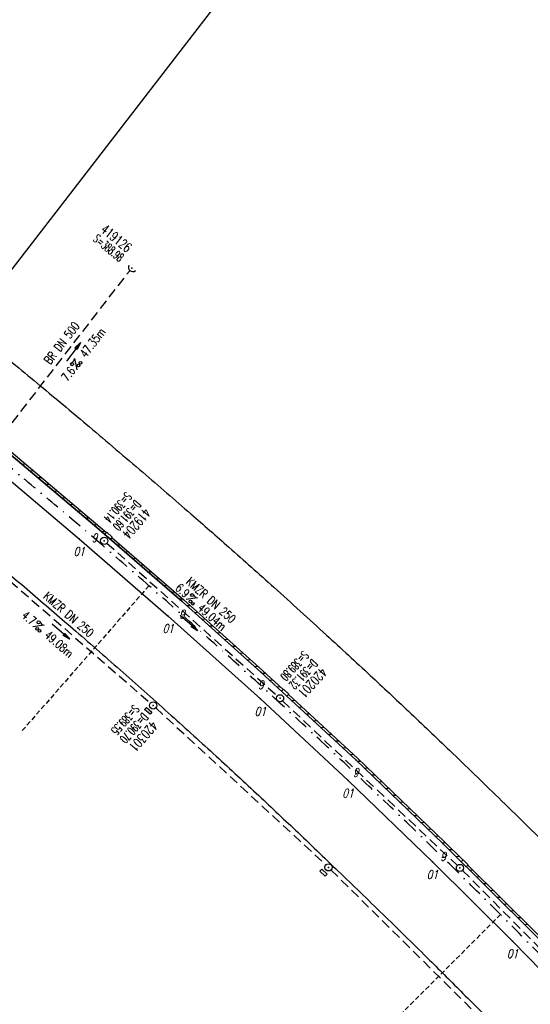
# Model space of a CAD drawing. Extents: x 449544 to 450624, y 436205 to 437134.
# Tile 11 of 16: x 450408 to 450514, y 436308 to 436513. Entities that reach past the tile are written whole.
import ezdxf
from ezdxf.enums import TextEntityAlignment as Align

# ---------------------------------------------------------------- set-up
doc = ezdxf.new("R2010")
doc.units = 0
doc.header["$LTSCALE"] = 2
doc.header["$MEASUREMENT"] = 0
for name, pattern in [('AUSGEZOGEN', [0]), ('GESTRICH-X2', [1.5, 1, -0.5]), ('GESTRICHELT', [0.75, 0.5, -0.25]), ('STRICHPT-X3', [3, 1.5, -0.75, 0, -0.75])]:
    doc.linetypes.add(name, pattern=pattern)
doc.layers.get('0').update_dxf_attribs({"linetype": 'AUSGEZOGEN'})
for name, color, linetype in [('ACHSE', 250, 'STRICHPT-X3'), ('FBR', 8, 'CONTINUOUS'), ('HEKTOM', 250, 'GESTRICHELT'), ('KANAL', 7, 'GESTRICH-X2'), ('PFEIL', 7, 'CONTINUOUS'), ('PKT', 7, 'CONTINUOUS'), ('PKT-CODE', 2, 'CONTINUOUS'), ('Planeinteilung', 6, 'CONTINUOUS'), ('RAHMEN', 250, 'AUSGEZOGEN'), ('SCHACHTNR', 6, 'CONTINUOUS'), ('SCHLITZRINNE', 8, 'AUSGEZOGEN'), ('SCHSYMBOL', 7, 'AUSGEZOGEN'), ('TEXTO', 4, 'CONTINUOUS'), ('TEXTU', 4, 'CONTINUOUS')]:
    doc.layers.add(name, color=color, linetype=linetype)
doc.styles.add('ROMANS', font='romans.shx', dxfattribs={"width": 0.8})

# ---------------------------------------------------------------- blocks, each defined once
blk = doc.blocks.new('1135297')
at = {"layer": 'RAHMEN'}
blk.add_line((950, 5), (950, 292), dxfattribs=at)
blk = doc.blocks.new('GST')
at = {"color": 0}
blk.add_circle((0, 0), 0.75, dxfattribs=at)
blk.add_point((0, 0), dxfattribs=at)
blk = doc.blocks.new('17')
blk.add_lwpolyline([(-0.76, -1.22), (0.75, -1.22), (0.75, -1.8), (-0.76, -1.8)], close=True)
blk.add_blockref('GST', (0, 0))
blk = doc.blocks.new('PROM')
blk.add_line((1.57, 1.82), (0.02, 0.02))
for centre, radius in [((0.32, 1.51), 0.317), ((0.94, 0.29), 0.283), ((1.64, 0.29), 0.283)]:
    blk.add_circle(centre, radius)
blk.add_arc((0.99, 2.68), 1.03, 239.1414, 303.3549)
blk = doc.blocks.new('PFEIL2')
at = {"color": 0}
for p, q in [((0.88, 0), (-2.4, -0.01)), ((0.88, -0.27), (0.88, 0.28)), ((0.88, 0.28), (2.43, 0.01)), ((0.91, 0.27), (0.88, 0.26)), ((0.97, 0.26), (0.88, 0.25)), ((1.02, 0.25), (0.88, 0.23)), ((1.07, 0.24), (0.88, 0.21)), ((1.13, 0.23), (0.88, 0.19)), ((1.18, 0.22), (0.88, 0.17)), ((1.24, 0.21), (0.88, 0.15)), ((1.29, 0.21), (0.88, 0.14)), ((1.34, 0.2), (0.88, 0.12)), ((1.4, 0.19), (0.88, 0.1)), ((1.45, 0.18), (0.88, 0.08)), ((1.51, 0.17), (0.88, 0.06)), ((1.56, 0.16), (0.88, 0.04)), ((1.61, 0.15), (0.88, 0.02)), ((1.67, 0.14), (0.88, 0.01)), ((1.72, 0.13), (0.88, -0.01)), ((1.78, 0.12), (0.88, -0.03)), ((1.83, 0.11), (0.88, -0.05)), ((1.88, 0.1), (0.88, -0.07)), ((1.94, 0.09), (0.88, -0.09)), ((2.05, 0.08), (0.88, -0.12)), ((1.99, 0.08), (0.88, -0.11)), ((2.1, 0.07), (0.88, -0.14)), ((2.15, 0.06), (0.88, -0.16)), ((2.21, 0.05), (0.88, -0.18)), ((2.26, 0.04), (0.88, -0.2)), ((2.32, 0.03), (0.88, -0.22)), ((2.37, 0.02), (0.88, -0.23)), ((2.42, 0.01), (0.88, -0.25)), ((2.43, 0.01), (0.88, -0.27))]:
    blk.add_line(p, q, dxfattribs=at)
blk = doc.blocks.new('40')
at = {"color": 0}
blk.add_arc((0.02, 0.31), 0.91, 192.5363, 347.4637, dxfattribs=at)
blk.add_point((0, 0), dxfattribs=at)

msp = doc.modelspace()

# ---------------------------------------------------------------- linework, layer by layer
at = {"layer": 'ACHSE'}
for points in [[(449723.72, 436947.11, -0.000002), (449783.09, 436901.28, 0.000001), (449842.47, 436855.45, 0.000004), (449891.94, 436817.26, -0.000003), (449941.42, 436779.08, -0.000002), (449990.89, 436740.89, 0.000003), (450040.37, 436702.7)], [(450218.48, 436565.22, 0.000001), (450230.59, 436555.87, 0.000002), (450238.27, 436549.94, 0.000001), (450248.17, 436542.3, -0.000002), (450258.06, 436534.67, -0.000014)], [(450347.12, 436465.93, -0.000001), (450357.01, 436458.29, -0.000011)], [(450060.16, 436687.42, 0.000003), (450070.05, 436679.78, -0.000002), (450079.95, 436672.15, -0.000014), (450089.84, 436664.51, 0.00001), (450099.74, 436656.87, 0.000018), (450109.63, 436649.23, -0.000028), (450119.53, 436641.6)], [(450163.53, 436607.63, 0.000004), (450178.9, 436595.77, 0.000038)], [(450358.18, 436457.39, -0.000002), (450363.73, 436453.1, -0.001382)], [(450405.65, 436419.53, -0.002201), (450415.46, 436411.3, -0.002095), (450424.73, 436403.4, -0.001992), (450434.41, 436395, -0.001986), (450444.01, 436386.53, -0.002085), (450453.1, 436378.39, -0.002195), (450462.18, 436370.11, -0.002121), (450471.5, 436361.46, -0.002068), (450480.62, 436352.85, -0.002083), (450489.61, 436344.23, -0.002089), (450498.58, 436335.48, -0.0021), (450507.43, 436326.7, -0.0021), (450516.21, 436317.84, -0.001753)]]:
    msp.add_lwpolyline(points, format="xyb", dxfattribs=at)
at = {"layer": 'FBR'}
for points in [[(450203.04, 436574.66), (450215.27, 436565.21), (450232.29, 436552.1), (450240.39, 436545.83), (450261.38, 436529.62), (450278.85, 436516.11), (450299.21, 436500.38), (450321.31, 436483.35), (450340.84, 436468.28), (450362.48, 436451.55), (450381.57, 436436.47), (450401.18, 436420.51), (450419.91, 436404.73), (450438.4, 436388.69), (450457.55, 436371.49), (450475.76, 436354.51), (450493.28, 436337.64), (450509.93, 436321.14), (450522.21, 436308.59)], [(450524.8, 436311.94), (450514.45, 436322.6), (450495.52, 436341.37), (450477.36, 436358.81), (450457.65, 436377.02), (450441.29, 436391.7), (450423.07, 436407.54), (450403.56, 436424.02), (450385.6, 436438.68), (450365.4, 436454.6), (450345.72, 436469.81), (450324.54, 436486.15), (450313.75, 436494.48)]]:
    msp.add_lwpolyline(points, dxfattribs=at)
for points in [[(450293.92, 436528.59, 0.000259), (450316.02, 436511.54, 0.000047), (450327.82, 436502.44, -0.000097), (450333.57, 436498.02, -0.0001), (450338.92, 436493.89, -0.000034), (450354.56, 436481.81, -0.00032), (450359.63, 436477.89, -0.000119), (450373.24, 436467.35, -0.001612), (450382.17, 436460.39, -0.001234), (450393.78, 436451.23, -0.003106), (450402.18, 436444.48, -0.002514), (450412.47, 436436.02, -0.00221), (450421.95, 436428.07, -0.001863), (450433.11, 436418.56, -0.001537), (450443.12, 436409.92, -0.001937), (450451.02, 436403, -0.002502), (450460.35, 436394.67, -0.002118), (450471.29, 436384.74, -0.001699), (450480.37, 436376.37, -0.001923), (450488.33, 436368.91, -0.002256), (450496.92, 436360.74, -0.001895), (450507.06, 436350.92, -0.002115), (450517.95, 436340.21, -0.003008)], [(450298.43, 436482.11, -0.000057), (450305.76, 436476.45, 0.000018), (450313.09, 436470.79, 0.000055), (450319.06, 436466.18, -0.000025), (450332.12, 436456.1, -0.000383), (450338.5, 436451.17, -0.000174), (450352.48, 436440.33, -0.001941), (450361.62, 436433.19, -0.001607), (450372.59, 436424.48, -0.002767), (450380.85, 436417.82, -0.002031), (450392, 436408.63, -0.00169), (450401.24, 436400.91, -0.001732), (450410.2, 436393.31, -0.002101), (450419.2, 436385.57, -0.00191), (450429.02, 436376.97, -0.0024), (450439.02, 436368.06, -0.002553), (450448.34, 436359.6, -0.002069), (450457.21, 436351.39, -0.002232), (450465.37, 436343.71, -0.001664), (450474.3, 436335.16, -0.001599), (450483.55, 436326.21, -0.001581), (450492.71, 436317.22, -0.002075), (450499.64, 436310.32, -0.002223), (450507.42, 436302.44, -0.00145)]]:
    msp.add_lwpolyline(points, format="xyb", dxfattribs=at)
at = {"layer": 'HEKTOM'}
for p, q in [((450434.41, 436395), (450408.09, 436364.91)), ((450507.44, 436326.69), (450479.16, 436298.41))]:
    msp.add_line(p, q, dxfattribs=at)
at = {"layer": 'KANAL'}
for p, q in [((450402.31, 436424.09), (450430.34, 436460.34)), ((450425.67, 436403.83), (450461.07, 436372.12)), ((450398.78, 436401.84), (450434.69, 436370.62)), ((450462.16, 436371.09), (450498.47, 436336.88)), ((450435.81, 436369.62), (450471.16, 436337)), ((450472.22, 436335.97), (450506.16, 436302.37)), ((450499.56, 436335.84), (450524.14, 436311.09))]:
    msp.add_line(p, q, dxfattribs=at)
at = {"layer": 'PKT'}
for p in [(450423.07, 436407.54), (450419.91, 436404.73), (450441.29, 436391.7), (450438.4, 436388.69), (450457.65, 436377.02), (450457.55, 436371.49), (450477.36, 436358.81), (450475.76, 436354.51), (450495.52, 436341.37), (450493.28, 436337.64), (450509.93, 436321.14)]:
    msp.add_point(p, dxfattribs=at)
at = {"layer": 'SCHLITZRINNE'}
for p, q in [((450408.01, 436420.26), (450408.73, 436420.31)), ((450409.67, 436418.86), (450410.39, 436418.91)), ((450411.32, 436417.46), (450412.04, 436417.51)), ((450412.98, 436416.07), (450413.7, 436416.11)), ((450414.63, 436414.67), (450415.35, 436414.71)), ((450416.29, 436413.27), (450417.01, 436413.31)), ((450417.94, 436411.87), (450418.67, 436411.92)), ((450419.6, 436410.47), (450420.32, 436410.52)), ((450421.25, 436409.07), (450421.98, 436409.12)), ((450422.91, 436407.67), (450423.62, 436407.72)), ((450424.53, 436406.27), (450425.24, 436406.32)), ((450426.14, 436404.87), (450426.14, 436404.87)), ((450426.59, 436404.9), (450426.85, 436404.92)), ((450427.75, 436403.47), (450428.46, 436403.51)), ((450429.36, 436402.07), (450430.07, 436402.11)), ((450430.98, 436400.67), (450431.69, 436400.71)), ((450432.59, 436399.27), (450433.3, 436399.31)), ((450434.2, 436397.86), (450434.91, 436397.91)), ((450435.81, 436396.46), (450436.52, 436396.51)), ((450437.43, 436395.06), (450438.14, 436395.11)), ((450439.04, 436393.66), (450439.75, 436393.7)), ((450440.65, 436392.26), (450441.36, 436392.3)), ((450442.24, 436390.86), (450442.94, 436390.9)), ((450443.8, 436389.45), (450444.5, 436389.49)), ((450445.37, 436388.05), (450446.07, 436388.09)), ((450446.93, 436386.64), (450447.63, 436386.69)), ((450448.5, 436385.24), (450449.2, 436385.28)), ((450450.06, 436383.83), (450450.76, 436383.88)), ((450451.63, 436382.43), (450452.33, 436382.47)), ((450453.19, 436381.02), (450453.89, 436381.07)), ((450454.76, 436379.62), (450455.46, 436379.66)), ((450456.32, 436378.22), (450457.02, 436378.26)), ((450457.88, 436376.81), (450458.57, 436376.85)), ((450459.4, 436375.4), (450460.09, 436375.45)), ((450460.93, 436374), (450461.62, 436374.04)), ((450462.45, 436372.59), (450462.45, 436372.59)), ((450463.97, 436371.18), (450464.66, 436371.23)), ((450465.5, 436369.78), (450466.19, 436369.82)), ((450467.02, 436368.37), (450467.71, 436368.41)), ((450468.54, 436366.96), (450469.23, 436367)), ((450470.07, 436365.55), (450470.75, 436365.6)), ((450471.59, 436364.15), (450472.28, 436364.19)), ((450473.11, 436362.74), (450473.8, 436362.78)), ((450474.63, 436361.33), (450475.32, 436361.38)), ((450476.16, 436359.93), (450476.85, 436359.97)), ((450477.67, 436358.52), (450478.35, 436358.56)), ((450479.14, 436357.11), (450479.81, 436357.15)), ((450480.61, 436355.7), (450481.28, 436355.74)), ((450482.07, 436354.29), (450482.75, 436354.33)), ((450483.54, 436352.88), (450484.22, 436352.92)), ((450485.01, 436351.47), (450485.69, 436351.51)), ((450486.48, 436350.06), (450487.16, 436350.1)), ((450487.95, 436348.64), (450488.62, 436348.69)), ((450489.41, 436347.23), (450490.09, 436347.28)), ((450490.88, 436345.82), (450491.56, 436345.87)), ((450492.35, 436344.41), (450493.03, 436344.46)), ((450493.82, 436343), (450494.5, 436343.05)), ((450495.29, 436341.59), (450495.96, 436341.63)), ((450496.72, 436340.18), (450497.39, 436340.22)), ((450498.14, 436338.77), (450498.81, 436338.81)), ((450499.57, 436337.35), (450499.57, 436337.35)), ((450501, 436335.94), (450501.66, 436335.98)), ((450502.42, 436334.53), (450503.09, 436334.57)), ((450503.85, 436333.11), (450504.51, 436333.16)), ((450505.27, 436331.7), (450505.94, 436331.74)), ((450506.7, 436330.29), (450507.36, 436330.33)), ((450508.12, 436328.87), (450508.79, 436328.92)), ((450509.55, 436327.46), (450510.22, 436327.5)), ((450510.97, 436326.05), (450511.64, 436326.09)), ((450512.4, 436324.63), (450513.07, 436324.68))]:
    msp.add_line(p, q, dxfattribs=at)
at = {"layer": 'SCHLITZRINNE', "flags": 128}
for points in [[(450387.64, 436437.02), (450403.56, 436424.02), (450423.07, 436407.54), (450441.29, 436391.7), (450457.65, 436377.02), (450477.36, 436358.81), (450495.52, 436341.37), (450514.45, 436322.6), (450524.8, 436311.94)], [(450403.7, 436424.55), (450403.88, 436424.41), (450423.39, 436407.92), (450425.58, 436406.02)], [(450426.71, 436405.04), (450441.62, 436392.08), (450457.99, 436377.39), (450462.28, 436373.43)], [(450463.38, 436372.41), (450477.71, 436359.18), (450495.87, 436341.72), (450499.61, 436338.02)], [(450500.67, 436336.96), (450514.8, 436322.96), (450525.11, 436312.34)]]:
    msp.add_lwpolyline(points, dxfattribs=at)
at = {"layer": 'SCHSYMBOL'}
for points in [[(450426.38, 436404.66), (450425.25, 436405.65), (450425.63, 436406.09), (450426.76, 436405.1)], [(450463.04, 436372.04), (450461.94, 436373.06), (450462.34, 436373.49), (450463.44, 436372.47)], [(450500.32, 436336.61), (450499.25, 436337.67), (450499.66, 436338.08), (450500.73, 436337.02)]]:
    msp.add_lwpolyline(points, close=True, dxfattribs=at)

# ---------------------------------------------------------------- block references
at = {"layer": 'PFEIL'}
for p, rotation in [((450418.71, 436443.56), 52.2854), ((450442.7, 436387.23), 318.1387), ((450416.09, 436385.47), 318.9962)]:
    msp.add_blockref('PFEIL2', p, dxfattribs=dict(at, rotation=rotation))
at = {"layer": 'Planeinteilung', "linetype": 'Continuous', "rotation": 322.3369009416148}
msp.add_blockref('1135297', (449543.73, 436898.45), dxfattribs=at)
at = {"layer": 'SCHSYMBOL'}
for name, p, rotation in [('40', (450430.81, 436460.94), 320.5409), ('GST', (450425.11, 436404.33), 139.3309000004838), ('17', (450435.27, 436370.13), 318.1663), ('GST', (450461.63, 436371.61), 137.4512999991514), ('17', (450471.7, 436336.49), 316.2414), ('GST', (450499.02, 436336.36), 135.4815999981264)]:
    msp.add_blockref(name, p, dxfattribs=dict(at, rotation=rotation))
at = {"layer": 'TEXTU'}
for p, rotation in [((450419.43, 436439.84), 52.2854), ((450442.12, 436392.14), 318.1387), ((450410.25, 436386.46), 318.9962)]:
    msp.add_blockref('PROM', p, dxfattribs=dict(at, rotation=rotation))

# ---------------------------------------------------------------- texts
at = {"layer": 'PKT-CODE', "style": 'ROMANS', "oblique": 15, "width": 0.75}
for s, p in [('9', (450423.06, 436404.03)), ('01', (450419.91, 436401.22)), ('9', (450441.28, 436388.19)), ('01', (450438.41, 436385.19)), ('9', (450457.66, 436373.53)), ('01', (450457.53, 436368)), ('9', (450477.38, 436355.31)), ('01', (450475.75, 436351)), ('9', (450495.53, 436337.88)), ('01', (450493.28, 436334.12)), ('01', (450509.94, 436317.66))]:
    msp.add_text(s, height=1.8, dxfattribs=at).set_placement(p, align=Align.CENTER)
at = {"layer": 'SCHACHTNR', "style": 'ROMANS'}
for s, height, rotation, width, p in [('419126', 2, 320.5409, 0.7, (450424.22, 436468.69)), ('S=388.98', 1.8, 320.5409, 0.6, (450422.66, 436466.76)), ('S=390.14', 1.8, 229.3309, 0.6, (450429.62, 436414.56)), ('D=391.60', 1.8, 229.3309, 0.6, (450431.53, 436412.94)), ('419204', 2, 229.3309, 0.7, (450433.43, 436411.31)), ('S=389.80', 1.8, 227.4513, 0.6, (450466.44, 436381.6)), ('D=391.32', 1.8, 227.4513, 0.6, (450468.29, 436379.88)), ('420201', 2, 227.4513, 0.7, (450470.13, 436378.2)), ('S=389.55', 1.8, 228.1663, 0.6, (450431.22, 436370.41)), ('D=390.70', 1.8, 228.1663, 0.6, (450433.06, 436368.72)), ('420301', 2, 228.1663, 0.7, (450434.94, 436367.06))]:
    msp.add_text(s, height=height, rotation=rotation, dxfattribs=dict(at, width=width)).set_placement(p)
at = {"layer": 'TEXTO', "style": 'ROMANS', "width": 0.75}
for s, rotation, p in [('BR DN 500', 52.2854, (450417, 436444.86)), ('KMZR DN 250', 318.1387, (450446.69, 436391.33)), ('KMZR DN 250', 318.9962, (450417.15, 436388.36))]:
    msp.add_text(s, height=1.8, rotation=rotation, dxfattribs=at).set_placement(p, align=Align.CENTER)
at = {"layer": 'TEXTU', "style": 'ROMANS', "width": 0.75}
for s, rotation, p in [('47.35m', 52.2854, (450421.28, 436442.2)), ('7.6', 52.2854, (450417.47, 436437.3)), ('6.9', 318.1387, (450439.71, 436394.29)), ('4.7', 318.9962, (450407.8, 436388.58)), ('49.04m', 318.1387, (450444.34, 436390.13)), ('49.08m', 318.9962, (450412.52, 436384.48))]:
    msp.add_text(s, height=1.8, rotation=rotation, dxfattribs=at).set_placement(p)

doc.saveas('drawing.dxf')
